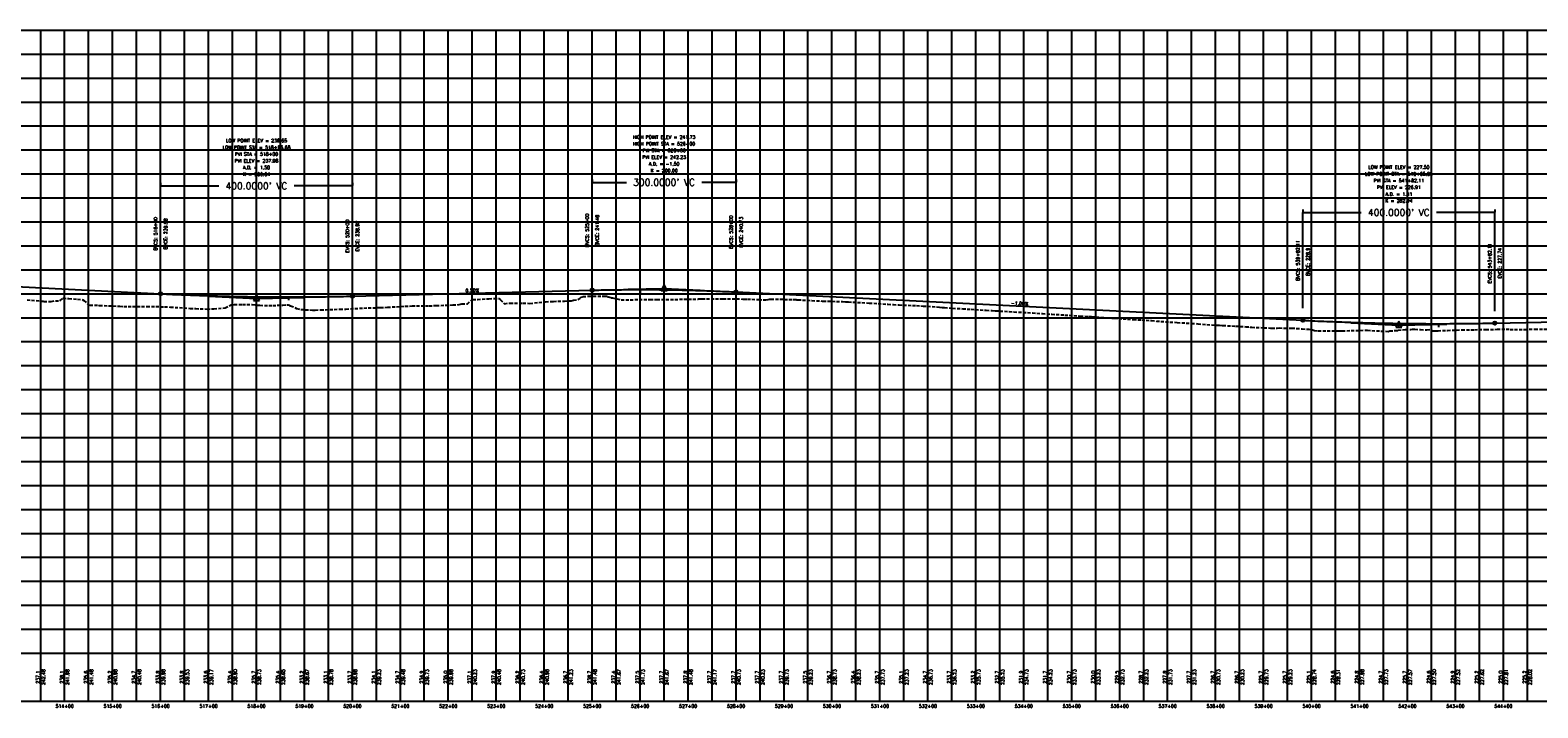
# Model space of a CAD drawing. Extents: x 114466 to 237039, y 16086 to 93345.
# Tile 50 of 81: x 188705 to 191849, y 43038 to 44453. Entities that reach past the tile are written whole.
import ezdxf
from ezdxf.enums import TextEntityAlignment as Align

# ---------------------------------------------------------------- set-up
doc = ezdxf.new("R2010")
doc.units = 0
doc.header["$LTSCALE"] = 50
doc.header["$MEASUREMENT"] = 0
doc.linetypes.add('HIDDEN_050%', pattern=[0.1875, 0.125, -0.0625])
doc.layers.get('0').update_dxf_attribs({"color": 1})
doc.layers.add('_CAB-PROF-TXT', color=31, linetype='HIDDEN_050%', plot=False)
for name, color, linetype in [('STERLING-02-PBASE', 101, 'Continuous'), ('STERLING-02-PEGCT', 101, 'Continuous'), ('STERLING-02-PFGC', 4, 'Continuous'), ('STERLING-02-PFGCT', 3, 'Continuous'), ('STERLING-02-PGRID', 251, 'Continuous')]:
    doc.layers.add(name, color=color, linetype=linetype)
doc.styles.add('L140', font='ROMANSM.shx', dxfattribs={"height": 14})
doc.dimstyles.get("Standard").update_dxf_attribs({"dimtxt": 0.18, "dimasz": 0.18, "dimexe": 0.18, "dimexo": 0.0625, "dimgap": 0.09, "dimtad": 0, "dimtih": 1, "dimtoh": 1, "dimdec": 4, "dimzin": 0, "dimdsep": 46, "dimtxsty": 'Standard', "dimcen": 0.09, "dimadec": 0, "dimazin": 0, "dimtfac": 1, "dimtdec": 4, "dimtofl": 0, "dimtmove": 0, "dimatfit": 3, "dimfxl": 1, "dimtolj": 1, "dimtzin": 0, "dimarcsym": 0})

# ---------------------------------------------------------------- blocks, each defined once
blk = doc.blocks.new('pvi2')
for p, q in [((0, 0.1), (-0.075, -0.05)), ((0.075, -0.05), (0, 0.1)), ((-0.075, -0.05), (0.075, -0.05))]:
    blk.add_line(p, q)
blk.add_circle((0, 0), 0.0125)
at = {"flags": 1}
for tag, p in [('K', (0, -0.005)), ('LENGTH', (0, -0.033))]:
    blk.add_attdef(tag, text='', height=0.01, dxfattribs=at).set_placement(p, align=Align.CENTER)
blk = doc.blocks.new('*D58')
at = {"layer": 'Defpoints', "color": 0}
for p in [(188976.8, 44127.5), (189376.8, 44127.5), (189376.8, 44127.5)]:
    blk.add_point(p, dxfattribs=at)
at = {"layer": 'STERLING-02-PFGCT', "color": 0, "lineweight": -2}
for p, q in [((188976.8, 44133.8), (188976.8, 44128.2)), ((188977.5, 44127.5), (189098.5, 44127.5)), ((189376.1, 44127.5), (189255.2, 44127.5)), ((189376.8, 44133.8), (189376.8, 44128.2))]:
    blk.add_line(p, q, dxfattribs=at)
at = {"layer": 'STERLING-02-PFGCT', "color": 0}
for points in [[(188977.5, 44127.6), (188977.5, 44127.4), (188976.8, 44127.5)], [(189376.1, 44127.6), (189376.1, 44127.4), (189376.8, 44127.5)]]:
    blk.add_solid(points, dxfattribs=at)
at = {"layer": 'STERLING-02-PFGCT', "color": 0, "insert": (189176.8, 44127.5), "char_height": 14, "attachment_point": 5, "style": 'L140'}
blk.add_mtext("\\A1;400.0000' VC", dxfattribs=at)
blk = doc.blocks.new('*D59')
at = {"layer": 'Defpoints', "color": 0}
for p in [(189876.8, 44135), (190176.8, 44135), (190176.8, 44135)]:
    blk.add_point(p, dxfattribs=at)
at = {"layer": 'STERLING-02-PFGCT', "color": 0, "lineweight": -2}
for p, q in [((189876.8, 44141.3), (189876.8, 44135.7)), ((190176.8, 44141.3), (190176.8, 44135.7)), ((189877.5, 44135), (189948.5, 44135)), ((190176.1, 44135), (190105.2, 44135))]:
    blk.add_line(p, q, dxfattribs=at)
at = {"layer": 'STERLING-02-PFGCT', "color": 0}
for points in [[(189877.5, 44135.1), (189877.5, 44134.9), (189876.8, 44135)], [(190176.1, 44135.1), (190176.1, 44134.9), (190176.8, 44135)]]:
    blk.add_solid(points, dxfattribs=at)
at = {"layer": 'STERLING-02-PFGCT', "color": 0, "insert": (190026.8, 44135), "char_height": 14, "attachment_point": 5, "style": 'L140'}
blk.add_mtext("\\A1;300.0000' VC", dxfattribs=at)
blk = doc.blocks.new('*D60')
at = {"layer": 'Defpoints', "color": 0}
for p in [(191358.9, 44072.2), (191758.9, 44072.2), (191758.9, 44072.2)]:
    blk.add_point(p, dxfattribs=at)
at = {"layer": 'STERLING-02-PFGCT', "color": 0, "lineweight": -2}
for p, q in [((191358.9, 44078.4), (191358.9, 44072.9)), ((191758.9, 44078.4), (191758.9, 44072.9)), ((191359.6, 44072.2), (191480.6, 44072.2)), ((191758.2, 44072.2), (191637.3, 44072.2))]:
    blk.add_line(p, q, dxfattribs=at)
at = {"layer": 'STERLING-02-PFGCT', "color": 0}
for points in [[(191359.6, 44072.3), (191359.6, 44072), (191358.9, 44072.2)], [(191758.2, 44072.3), (191758.2, 44072), (191758.9, 44072.2)]]:
    blk.add_solid(points, dxfattribs=at)
at = {"layer": 'STERLING-02-PFGCT', "color": 0, "insert": (191558.9, 44072.2), "char_height": 14, "attachment_point": 5, "style": 'L140'}
blk.add_mtext("\\A1;400.0000' VC", dxfattribs=at)

msp = doc.modelspace()

# ---------------------------------------------------------------- linework, layer by layer
at = {"layer": '_CAB-PROF-TXT'}
msp.add_lwpolyline([(188698.63292, 43889.98812), (188733.50381, 43886.71829), (188748.99126, 43886.31782), (188757.74313, 43888.04411), (188766.68481, 43887.69603), (188772.3017, 43892.35566), (188773.12424, 43892.473), (188773.3855, 43893.41079), (188785.69443, 43892.5466), (188803.76808, 43891.19559), (188813.58791, 43890.46116), (188816.54895, 43888.77314), (188817.09787, 43888.59151), (188826.27595, 43879.74565), (188829.64639, 43878.86203), (188847.20081, 43878.52444), (188849.7191, 43878.15746), (188892.0369, 43876.53329), (188900.52432, 43876.13925), (188908.99286, 43875.82245), (188948.33188, 43876.07689), (188985.32815, 43875.40137), (188997.56699, 43874.82602), (189038.22571, 43872.05408), (189050.3066, 43871.66287), (189073.91291, 43870.73933), (189087.93136, 43871.24139), (189111.59244, 43873.08069), (189119.81818, 43877.30446), (189122.86096, 43878.82773), (189123.92189, 43879.18322), (189130.42528, 43880.01862), (189147.43007, 43880.03809), (189168.06701, 43879.94791), (189184.02661, 43878.43182), (189210.79259, 43878.1449), (189231.4417, 43878.96599), (189240.34148, 43879.14543), (189243.24225, 43879.17004), (189245.95709, 43878.12529), (189247.9475, 43877.51757), (189260.50044, 43871.9977), (189269.40777, 43869.77748), (189293.27917, 43868.54803), (189299.24383, 43868.54154), (189310.8775, 43868.94054), (189350.69878, 43870.31402), (189363.28568, 43870.66488), (189400.50466, 43872.65485), (189435.0954, 43873.85247), (189450.24148, 43874.35715), (189486.84473, 43876.57534), (189501.2862, 43877.12155), (189536.85815, 43877.42204), (189551.62273, 43878.02415), (189586.49548, 43879.11191), (189599.48179, 43880.00764), (189605.27104, 43881.17833), (189616.50569, 43881.2681), (189625.79186, 43889.68736), (189626.78013, 43889.783), (189627.70533, 43890.41888), (189637.7282, 43890.78387), (189661.60535, 43892.16648), (189672.27648, 43892.53503), (189682.90088, 43892.61152), (189684.31735, 43891.69923), (189684.48029, 43891.58137), (189685.45743, 43890.21037), (189694.20744, 43881.85185), (189703.21067, 43883.23769), (189705.76954, 43883.15581), (189732.30308, 43883.08046), (189747.15096, 43882.5603), (189779.59821, 43885.87244), (189796.16707, 43886.57465), (189819.43962, 43887.37417), (189832.90735, 43887.89939), (189838.08449, 43889.50629), (189846.64337, 43890.40641), (189852.56545, 43893.90937), (189853.93932, 43895.58031), (189856.53198, 43896.40449), (189857.55107, 43896.9081), (189869.72394, 43897.27949), (189901.7663, 43897.46058), (189909.10081, 43897.15209), (189910.25348, 43895.87777), (189915.61848, 43894.93145), (189916.56374, 43893.86819), (189918.96599, 43894.04238), (189937.53975, 43889.58357), (189946.73243, 43889.92926), (189965.64724, 43890.24614), (189997.57959, 43890.54863), (190011.88029, 43890.45224), (190049.3563, 43890.7949), (190096.90891, 43891.57665), (190098.28225, 43891.62796), (190099.44215, 43891.63636), (190106.08124, 43891.84222), (190143.10209, 43892.27637), (190149.76943, 43892.23763), (190191.23083, 43891.57227), (190192.94022, 43891.53764), (190200.70309, 43891.5522), (190224.15766, 43890.24043), (190241.28545, 43889.81156), (190246.4224, 43890.928), (190249.49659, 43891.55834), (190295.14907, 43890.38565), (190295.15548, 43890.38565), (190296.80876, 43890.34162), (190300.7589, 43890.34683), (190302.05041, 43890.35271), (190303.52976, 43890.15197), (190306.09172, 43889.9266), (190334.92885, 43888.34069), (190356.38228, 43887.3362), (190358.24751, 43887.2576), (190399.07372, 43886.1667), (190399.08014, 43886.1667), (190405.00575, 43885.96278), (190411.18841, 43885.63036), (190454.64209, 43883.21694), (190493.3837, 43880.53433), (190502.99837, 43880.02458), (190503.00479, 43880.02458), (190504.78302, 43879.91483), (190516.7106, 43879.2122), (190552.84665, 43877.77864), (190566.85943, 43876.90883), (190601.02101, 43874.77523), (190606.92302, 43874.10185), (190606.92944, 43874.10185), (190611.6602, 43873.52685), (190628.46467, 43872.42436), (190649.46038, 43871.32335), (190666.98027, 43870.22488), (190697.04248, 43868.16712), (190698.46678, 43868.1677), (190710.84768, 43867.48104), (190710.85409, 43867.48104), (190717.84223, 43867.03685), (190746.25502, 43865.32273), (190756.3529, 43864.72638), (190775.44482, 43863.6953), (190794.85471, 43862.48228), (190814.77233, 43861.31071), (190814.77874, 43861.31071), (190815.47961, 43861.26368), (190835.44313, 43859.9346), (190844.40668, 43859.3852), (190862.32903, 43858.17463), (190894.71731, 43856.12272), (190911.46184, 43855.1894), (190918.69698, 43854.73676), (190918.7034, 43854.73676), (190943.37226, 43852.9888), (190951.05499, 43852.4355), (190965.63853, 43851.41563), (190993.31094, 43849.76163), (191005.46746, 43849.00141), (191022.62163, 43847.91482), (191022.62805, 43847.91482), (191043.25513, 43846.44723), (191053.47581, 43845.65604), (191090.78975, 43842.93748), (191096.94871, 43842.53631), (191126.54629, 43840.76848), (191126.5527, 43840.76848), (191139.91629, 43839.88039), (191179.62078, 43836.90677), (191180.16283, 43836.87106), (191184.91063, 43836.68149), (191190.49336, 43836.49912), (191191.12063, 43836.47876), (191192.14709, 43836.40968), (191218.54785, 43834.99313), (191218.5523, 43834.99313), (191239.73353, 43833.82937), (191248.4304, 43833.32576), (191249.18951, 43833.08829), (191252.02068, 43832.744), (191277.46918, 43831.5089), (191291.34355, 43830.92746), (191293.8629, 43830.80504), (191304.93392, 43830.80139), (191309.00836, 43831.20532), (191320.54104, 43830.77118), (191335.45246, 43830.64144), (191345.71229, 43830.29807), (191357.09914, 43829.24143), (191371.41204, 43828.70391), (191374.66105, 43828.28622), (191377.01782, 43827.8586), (191382.7681, 43826.01351), (191390.92567, 43825.35829), (191434.43137, 43825.17801), (191440.88345, 43825.13701), (191489.38678, 43826.51715), (191491.76642, 43826.353), (191493.2923, 43826.36821), (191536.62496, 43823.88608), (191540.01284, 43825.24602), (191555.77617, 43825.76776), (191556.67692, 43825.81255), (191557.5042, 43826.23739), (191566.79761, 43827.41179), (191572.28309, 43828.18397), (191583.74397, 43828.14489), (191587.4754, 43828.35604), (191592.5423, 43828.36233), (191603.04053, 43828.14261), (191604.362, 43827.87392), (191615.54261, 43827.25307), (191617.35191, 43827.23755), (191625.61506, 43828.40334), (191629.18805, 43825.3675), (191634.20428, 43825.19994), (191640.52334, 43825.45236), (191660.63547, 43826.07427), (191690.56824, 43827.20433), (191716.57091, 43827.5506), (191740.30098, 43828.14835), (191763.97252, 43828.33847), (191790.9217, 43828.31708), (191821.35211, 43828.07936), (191842.77157, 43828.76959), (191869.76772, 43828.66602)], dxfattribs=at)
at = {"layer": 'STERLING-02-PBASE'}
for p, q in [((137707.49632, 43152.61298), (194964.92056, 43152.61298)), ((188726.81245, 43052.61298), (188726.81245, 43152.61298)), ((188776.81245, 43052.61298), (188776.81245, 43152.61298)), ((188826.81245, 43052.61298), (188826.81245, 43152.61298)), ((188876.81245, 43052.61298), (188876.81245, 43152.61298)), ((188926.81245, 43052.61298), (188926.81245, 43152.61298)), ((188976.81245, 43052.61298), (188976.81245, 43152.61298)), ((189026.81245, 43052.61298), (189026.81245, 43152.61298)), ((189076.81245, 43052.61298), (189076.81245, 43152.61298)), ((189126.81245, 43052.61298), (189126.81245, 43152.61298)), ((189176.81245, 43052.61298), (189176.81245, 43152.61298)), ((189226.81245, 43052.61298), (189226.81245, 43152.61298)), ((189276.81245, 43052.61298), (189276.81245, 43152.61298)), ((189326.81245, 43052.61298), (189326.81245, 43152.61298)), ((189376.81245, 43052.61298), (189376.81245, 43152.61298)), ((189426.81245, 43052.61298), (189426.81245, 43152.61298)), ((189476.81245, 43052.61298), (189476.81245, 43152.61298)), ((189526.81245, 43052.61298), (189526.81245, 43152.61298)), ((189576.81245, 43052.61298), (189576.81245, 43152.61298)), ((189626.81245, 43052.61298), (189626.81245, 43152.61298)), ((189676.81245, 43052.61298), (189676.81245, 43152.61298)), ((189726.81245, 43052.61298), (189726.81245, 43152.61298)), ((189776.81245, 43052.61298), (189776.81245, 43152.61298)), ((189826.81245, 43052.61298), (189826.81245, 43152.61298)), ((189876.81245, 43052.61298), (189876.81245, 43152.61298)), ((189926.81245, 43052.61298), (189926.81245, 43152.61298)), ((189976.81245, 43052.61298), (189976.81245, 43152.61298)), ((190026.81245, 43052.61298), (190026.81245, 43152.61298)), ((190076.81245, 43052.61298), (190076.81245, 43152.61298)), ((190126.81245, 43052.61298), (190126.81245, 43152.61298)), ((190176.81245, 43052.61298), (190176.81245, 43152.61298)), ((190226.81245, 43052.61298), (190226.81245, 43152.61298)), ((190276.81245, 43052.61298), (190276.81245, 43152.61298)), ((190326.81245, 43052.61298), (190326.81245, 43152.61298)), ((190376.81245, 43052.61298), (190376.81245, 43152.61298)), ((190426.81245, 43052.61298), (190426.81245, 43152.61298)), ((190476.81245, 43052.61298), (190476.81245, 43152.61298)), ((190526.81245, 43052.61298), (190526.81245, 43152.61298)), ((190576.81245, 43052.61298), (190576.81245, 43152.61298)), ((190626.81245, 43052.61298), (190626.81245, 43152.61298)), ((190676.81245, 43052.61298), (190676.81245, 43152.61298)), ((190726.81245, 43052.61298), (190726.81245, 43152.61298)), ((190776.81245, 43052.61298), (190776.81245, 43152.61298)), ((190826.81245, 43052.61298), (190826.81245, 43152.61298)), ((190876.81245, 43052.61298), (190876.81245, 43152.61298)), ((190926.81245, 43052.61298), (190926.81245, 43152.61298)), ((190976.81245, 43052.61298), (190976.81245, 43152.61298)), ((191026.81245, 43052.61298), (191026.81245, 43152.61298)), ((191076.81245, 43052.61298), (191076.81245, 43152.61298)), ((191126.81245, 43052.61298), (191126.81245, 43152.61298)), ((191176.81245, 43052.61298), (191176.81245, 43152.61298)), ((191226.81245, 43052.61298), (191226.81245, 43152.61298)), ((191276.81245, 43052.61298), (191276.81245, 43152.61298)), ((191326.81245, 43052.61298), (191326.81245, 43152.61298)), ((191376.81245, 43052.61298), (191376.81245, 43152.61298)), ((191426.81245, 43052.61298), (191426.81245, 43152.61298)), ((191476.81245, 43052.61298), (191476.81245, 43152.61298)), ((191526.81245, 43052.61298), (191526.81245, 43152.61298)), ((191576.81245, 43052.61298), (191576.81245, 43152.61298)), ((191626.81245, 43052.61298), (191626.81245, 43152.61298)), ((191676.81245, 43052.61298), (191676.81245, 43152.61298)), ((191726.81245, 43052.61298), (191726.81245, 43152.61298)), ((191776.81245, 43052.61298), (191776.81245, 43152.61298)), ((191826.81245, 43052.61298), (191826.81245, 43152.61298)), ((137707.49632, 43052.61298), (194964.92056, 43052.61298))]:
    msp.add_line(p, q, dxfattribs=at)
at = {"layer": 'STERLING-02-PFGC'}
for p, q in [((186026.81245, 44050.04255), (188976.81245, 43902.52414)), ((189076.81245, 43897.52351), (189176.81245, 43892.52289)), ((189176.81245, 43892.52289), (189276.81245, 43895.02289)), ((189376.81245, 43897.52289), (189876.81245, 43910.02289)), ((189951.81245, 43911.89789), (190026.81245, 43913.77289)), ((190026.81245, 43913.77289), (190101.81245, 43910.02289)), ((190176.81245, 43906.27289), (191358.91917, 43847.16755)), ((191458.91917, 43842.16755), (191558.91917, 43837.16755)), ((191558.91917, 43837.16755), (191658.91917, 43839.23609)), ((191758.91917, 43841.30463), (192426.26734, 43855.10899))]:
    msp.add_line(p, q, dxfattribs=at)
for points in [[(188976.81245, 43902.52414), (188983.06245, 43902.21526), (188989.31245, 43901.91371), (188995.56245, 43901.61948), (189001.81245, 43901.33258), (189008.06245, 43901.053), (189014.31245, 43900.78075), (189020.56245, 43900.51582), (189026.81245, 43900.25822), (189033.06245, 43900.00794), (189039.31245, 43899.76499), (189045.56245, 43899.52936), (189051.81245, 43899.30106), (189058.06245, 43899.08008), (189064.31245, 43898.86642), (189070.56245, 43898.66009), (189076.81245, 43898.46109), (189083.06245, 43898.26941), (189089.31245, 43898.08506), (189095.56245, 43897.90803), (189101.81245, 43897.73832), (189108.06245, 43897.57594), (189114.31245, 43897.42089), (189120.56245, 43897.27316), (189126.81245, 43897.13275), (189133.06245, 43896.99967), (189139.31245, 43896.87391), (189145.56245, 43896.75548), (189151.81245, 43896.64438), (189158.06245, 43896.5406), (189164.31245, 43896.44414), (189170.56245, 43896.35501), (189176.81245, 43896.2732), (189183.06245, 43896.19872), (189189.31245, 43896.13156), (189195.56245, 43896.07173), (189201.81245, 43896.01922), (189208.06245, 43895.97404), (189214.31245, 43895.93618), (189220.56245, 43895.90565), (189226.81245, 43895.88244), (189233.06245, 43895.86656), (189239.31245, 43895.858), (189245.56245, 43895.85676), (189251.81245, 43895.86285), (189258.06245, 43895.87627), (189264.31245, 43895.89701), (189270.56245, 43895.92508), (189276.81245, 43895.96047), (189283.06245, 43896.00318), (189289.31245, 43896.05322), (189295.56245, 43896.11059), (189301.81245, 43896.17528), (189308.06245, 43896.24729), (189314.31245, 43896.32663), (189320.56245, 43896.41329), (189326.81245, 43896.50728), (189333.06245, 43896.6086), (189339.31245, 43896.71723), (189345.56245, 43896.8332), (189351.81245, 43896.95649), (189358.06245, 43897.0871), (189364.31245, 43897.22504), (189370.56245, 43897.3703), (189376.81245, 43897.52289)], [(189876.81245, 43910.02289), (189881.49995, 43910.13733), (189886.18745, 43910.24628), (189890.87495, 43910.34973), (189895.56245, 43910.44769), (189900.24995, 43910.54016), (189904.93745, 43910.62714), (189909.62495, 43910.70862), (189914.31245, 43910.78461), (189918.99995, 43910.8551), (189923.68745, 43910.9201), (189928.37495, 43910.97961), (189933.06245, 43911.03363), (189937.74995, 43911.08215), (189942.43745, 43911.12518), (189947.12495, 43911.16272), (189951.81245, 43911.19476), (189956.49995, 43911.22131), (189961.18745, 43911.24237), (189965.87495, 43911.25793), (189970.56245, 43911.26801), (189975.24995, 43911.27258), (189979.93745, 43911.27167), (189984.62495, 43911.26526), (189989.31245, 43911.25336), (189993.99995, 43911.23596), (189998.68745, 43911.21307), (190003.37495, 43911.18469), (190008.06245, 43911.15082), (190012.74995, 43911.11145), (190017.43745, 43911.06659), (190022.12495, 43911.01624), (190026.81245, 43910.96039), (190031.49995, 43910.89905), (190036.18745, 43910.83221), (190040.87495, 43910.75989), (190045.56245, 43910.68207), (190050.24995, 43910.59875), (190054.93745, 43910.50995), (190059.62495, 43910.41565), (190064.31245, 43910.31586), (190068.99995, 43910.21057), (190073.68745, 43910.09979), (190078.37495, 43909.98352), (190083.06245, 43909.86176), (190087.74995, 43909.7345), (190092.43745, 43909.60175), (190097.12495, 43909.4635), (190101.81245, 43909.31976), (190106.49995, 43909.17053), (190111.18745, 43909.01581), (190115.87495, 43908.85559), (190120.56245, 43908.68988), (190125.24995, 43908.51868), (190129.93745, 43908.34198), (190134.62495, 43908.15979), (190139.31245, 43907.97211), (190143.99995, 43907.77893), (190148.68745, 43907.58026), (190153.37495, 43907.3761), (190158.06245, 43907.16644), (190162.74995, 43906.95129), (190167.43745, 43906.73065), (190172.12495, 43906.50452), (190176.81245, 43906.27289)], [(191358.91917, 43847.16755), (191365.16917, 43846.8585), (191371.41917, 43846.55636), (191377.66917, 43846.26111), (191383.91917, 43845.97277), (191390.16917, 43845.69134), (191396.41917, 43845.4168), (191402.66917, 43845.14917), (191408.91917, 43844.88844), (191415.16917, 43844.63462), (191421.41917, 43844.3877), (191427.66917, 43844.14768), (191433.91917, 43843.91456), (191440.16917, 43843.68834), (191446.41917, 43843.46903), (191452.66917, 43843.25662), (191458.91917, 43843.05112), (191465.16917, 43842.85252), (191471.41917, 43842.66082), (191477.66917, 43842.47602), (191483.91917, 43842.29813), (191490.16917, 43842.12713), (191496.41917, 43841.96305), (191502.66917, 43841.80586), (191508.91917, 43841.65558), (191515.16917, 43841.5122), (191521.41917, 43841.37572), (191527.66917, 43841.24615), (191533.91917, 43841.12348), (191540.16917, 43841.00771), (191546.41917, 43840.89884), (191552.66917, 43840.79688), (191558.91917, 43840.70182), (191565.16917, 43840.61366), (191571.41917, 43840.53241), (191577.66917, 43840.45806), (191583.91917, 43840.39061), (191590.16917, 43840.33007), (191596.41917, 43840.27642), (191602.66917, 43840.22968), (191608.91917, 43840.18985), (191615.16917, 43840.15691), (191621.41917, 43840.13088), (191627.66917, 43840.11176), (191633.91917, 43840.09953), (191640.16917, 43840.09421), (191646.41917, 43840.09579), (191652.66917, 43840.10427), (191658.91917, 43840.11966), (191665.16917, 43840.14195), (191671.41917, 43840.17114), (191677.66917, 43840.20724), (191683.91917, 43840.25023), (191690.16917, 43840.30013), (191696.41917, 43840.35694), (191702.66917, 43840.42064), (191708.91917, 43840.49125), (191715.16917, 43840.56877), (191721.41917, 43840.65318), (191727.66917, 43840.7445), (191733.91917, 43840.84272), (191740.16917, 43840.94784), (191746.41917, 43841.05987), (191752.66917, 43841.1788), (191758.91917, 43841.30463)]]:
    msp.add_lwpolyline(points, dxfattribs=at)
at = {"layer": 'STERLING-02-PFGCT'}
for p, q in [((188976.81245, 43927.52414), (188976.81245, 44127.52414)), ((189376.81245, 43922.52289), (189376.81245, 44127.52414)), ((189876.81245, 43935.02289), (189876.81245, 44135.02289)), ((190176.81245, 43931.27289), (190176.81245, 44135.02289)), ((191358.91917, 43872.16755), (191358.91917, 44072.16755)), ((191758.91917, 43866.30463), (191758.91917, 44072.16755)), ((189243.49021, 43895.85636), (189243.49021, 43888.85636)), ((189976.81245, 43911.27289), (189976.81245, 43904.27289)), ((191641.86304, 43840.09395), (191641.86304, 43833.09395))]:
    msp.add_line(p, q, dxfattribs=at)
for centre in [(188976.81245, 43902.52414), (189376.81245, 43897.52289), (189876.81245, 43910.02289), (190176.81245, 43906.27289), (191358.91917, 43847.16755), (191758.91917, 43841.30463)]:
    msp.add_circle(centre, 3.5, dxfattribs=at)
at = {"layer": 'STERLING-02-PGRID'}
for p, q in [((137707.49632, 44452.61298), (194964.92056, 44452.61298)), ((188726.81245, 43152.61298), (188726.81245, 44452.61298)), ((188776.81245, 43152.61298), (188776.81245, 44452.61298)), ((188826.81245, 43152.61298), (188826.81245, 44452.61298)), ((188876.81245, 43152.61298), (188876.81245, 44452.61298)), ((188926.81245, 43152.61298), (188926.81245, 44452.61298)), ((188976.81245, 43152.61298), (188976.81245, 44452.61298)), ((189026.81245, 43152.61298), (189026.81245, 44452.61298)), ((189076.81245, 43152.61298), (189076.81245, 44452.61298)), ((189126.81245, 43152.61298), (189126.81245, 44452.61298)), ((189176.81245, 43152.61298), (189176.81245, 44452.61298)), ((189226.81245, 43152.61298), (189226.81245, 44452.61298)), ((189276.81245, 43152.61298), (189276.81245, 44452.61298)), ((189326.81245, 43152.61298), (189326.81245, 44452.61298)), ((189376.81245, 43152.61298), (189376.81245, 44452.61298)), ((189426.81245, 43152.61298), (189426.81245, 44452.61298)), ((189476.81245, 43152.61298), (189476.81245, 44452.61298)), ((189526.81245, 43152.61298), (189526.81245, 44452.61298)), ((189576.81245, 43152.61298), (189576.81245, 44452.61298)), ((189626.81245, 43152.61298), (189626.81245, 44452.61298)), ((189676.81245, 43152.61298), (189676.81245, 44452.61298)), ((189726.81245, 43152.61298), (189726.81245, 44452.61298)), ((189776.81245, 43152.61298), (189776.81245, 44452.61298)), ((189826.81245, 43152.61298), (189826.81245, 44452.61298)), ((189876.81245, 43152.61298), (189876.81245, 44452.61298)), ((189926.81245, 43152.61298), (189926.81245, 44452.61298)), ((189976.81245, 43152.61298), (189976.81245, 44452.61298)), ((190026.81245, 43152.61298), (190026.81245, 44452.61298)), ((190076.81245, 43152.61298), (190076.81245, 44452.61298)), ((190126.81245, 43152.61298), (190126.81245, 44452.61298)), ((190176.81245, 43152.61298), (190176.81245, 44452.61298)), ((190226.81245, 43152.61298), (190226.81245, 44452.61298)), ((190276.81245, 43152.61298), (190276.81245, 44452.61298)), ((190326.81245, 43152.61298), (190326.81245, 44452.61298)), ((190376.81245, 43152.61298), (190376.81245, 44452.61298)), ((190426.81245, 43152.61298), (190426.81245, 44452.61298)), ((190476.81245, 43152.61298), (190476.81245, 44452.61298)), ((190526.81245, 43152.61298), (190526.81245, 44452.61298)), ((190576.81245, 43152.61298), (190576.81245, 44452.61298)), ((190626.81245, 43152.61298), (190626.81245, 44452.61298)), ((190676.81245, 43152.61298), (190676.81245, 44452.61298)), ((190726.81245, 43152.61298), (190726.81245, 44452.61298)), ((190776.81245, 43152.61298), (190776.81245, 44452.61298)), ((190826.81245, 43152.61298), (190826.81245, 44452.61298)), ((190876.81245, 43152.61298), (190876.81245, 44452.61298)), ((190926.81245, 43152.61298), (190926.81245, 44452.61298)), ((190976.81245, 43152.61298), (190976.81245, 44452.61298)), ((191026.81245, 43152.61298), (191026.81245, 44452.61298)), ((191076.81245, 43152.61298), (191076.81245, 44452.61298)), ((191126.81245, 43152.61298), (191126.81245, 44452.61298)), ((191176.81245, 43152.61298), (191176.81245, 44452.61298)), ((191226.81245, 43152.61298), (191226.81245, 44452.61298)), ((191276.81245, 43152.61298), (191276.81245, 44452.61298)), ((191326.81245, 43152.61298), (191326.81245, 44452.61298)), ((191376.81245, 43152.61298), (191376.81245, 44452.61298)), ((191426.81245, 43152.61298), (191426.81245, 44452.61298)), ((191476.81245, 43152.61298), (191476.81245, 44452.61298)), ((191526.81245, 43152.61298), (191526.81245, 44452.61298)), ((191576.81245, 43152.61298), (191576.81245, 44452.61298)), ((191626.81245, 43152.61298), (191626.81245, 44452.61298)), ((191676.81245, 43152.61298), (191676.81245, 44452.61298)), ((191726.81245, 43152.61298), (191726.81245, 44452.61298)), ((191776.81245, 43152.61298), (191776.81245, 44452.61298)), ((191826.81245, 43152.61298), (191826.81245, 44452.61298)), ((137707.49632, 44402.61298), (194964.92056, 44402.61298)), ((137707.49632, 44352.61298), (194964.92056, 44352.61298)), ((137707.49632, 44302.61298), (194964.92056, 44302.61298)), ((137707.49632, 44252.61298), (194964.92056, 44252.61298)), ((137707.49632, 44202.61298), (194964.92056, 44202.61298)), ((137707.49632, 44152.61298), (194964.92056, 44152.61298)), ((137707.49632, 44102.61298), (194964.92056, 44102.61298)), ((137707.49632, 44052.61298), (194964.92056, 44052.61298)), ((137707.49632, 44002.61298), (194964.92056, 44002.61298)), ((137707.49632, 43952.61298), (194964.92056, 43952.61298)), ((137707.49632, 43902.61298), (194964.92056, 43902.61298)), ((137707.49632, 43852.61298), (194964.92056, 43852.61298)), ((137707.49632, 43802.61298), (194964.92056, 43802.61298)), ((137707.49632, 43752.61298), (194964.92056, 43752.61298)), ((137707.49632, 43702.61298), (194964.92056, 43702.61298)), ((137707.49632, 43652.61298), (194964.92056, 43652.61298)), ((137707.49632, 43602.61298), (194964.92056, 43602.61298)), ((137707.49632, 43552.61298), (194964.92056, 43552.61298)), ((137707.49632, 43502.61298), (194964.92056, 43502.61298)), ((137707.49632, 43452.61298), (194964.92056, 43452.61298)), ((137707.49632, 43402.61298), (194964.92056, 43402.61298)), ((137707.49632, 43352.61298), (194964.92056, 43352.61298)), ((137707.49632, 43302.61298), (194964.92056, 43302.61298)), ((137707.49632, 43252.61298), (194964.92056, 43252.61298)), ((137707.49632, 43202.61298), (194964.92056, 43202.61298))]:
    msp.add_line(p, q, dxfattribs=at)

# ---------------------------------------------------------------- block references
at = {"layer": 'STERLING-02-PFGC', "xscale": 84.03361344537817, "yscale": 84.03361344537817, "zscale": 84.03361344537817}
for p in [(190026.81245, 43913.77289), (189176.81245, 43892.52289), (191558.91917, 43837.16755)]:
    msp.add_blockref('pvi2', p, dxfattribs=at)

# ---------------------------------------------------------------- texts
at = {"layer": 'STERLING-02-PEGCT', "style": 'L140'}
for s, p in [('237.1', (188726.81245, 43102.61298)), ('238.1', (188776.81245, 43102.61298)), ('235.6', (188826.81245, 43102.61298)), ('235.2', (188876.81245, 43102.61298)), ('234.7', (188926.81245, 43102.61298)), ('233.8', (188976.81245, 43102.61298)), ('233.8', (189026.81245, 43102.61298)), ('233.6', (189076.81245, 43102.61298)), ('235.4', (189126.81245, 43102.61298)), ('235.7', (189176.81245, 43102.61298)), ('235.4', (189226.81245, 43102.61298)), ('233.2', (189276.81245, 43102.61298)), ('233.1', (189326.81245, 43102.61298)), ('233.7', (189376.81245, 43102.61298)), ('234.1', (189426.81245, 43102.61298)), ('234.7', (189476.81245, 43102.61298)), ('234.9', (189526.81245, 43102.61298)), ('235.0', (189576.81245, 43102.61298)), ('237.1', (189626.81245, 43102.61298)), ('237.9', (189676.81245, 43102.61298)), ('236.2', (189726.81245, 43102.61298)), ('236.4', (189776.81245, 43102.61298)), ('236.7', (189826.81245, 43102.61298)), ('238.7', (189876.81245, 43102.61298)), ('237.4', (189926.81245, 43102.61298)), ('237.5', (189976.81245, 43102.61298)), ('237.7', (190026.81245, 43102.61298)), ('237.8', (190076.81245, 43102.61298)), ('237.7', (190126.81245, 43102.61298)), ('237.7', (190176.81245, 43102.61298)), ('237.7', (190226.81245, 43102.61298)), ('237.7', (190276.81245, 43102.61298)), ('237.5', (190326.81245, 43102.61298)), ('236.7', (190376.81245, 43102.61298)), ('236.4', (190426.81245, 43102.61298)), ('235.7', (190476.81245, 43102.61298)), ('235.1', (190526.81245, 43102.61298)), ('234.7', (190576.81245, 43102.61298)), ('233.7', (190626.81245, 43102.61298)), ('233.2', (190676.81245, 43102.61298)), ('232.7', (190726.81245, 43102.61298)), ('231.9', (190776.81245, 43102.61298)), ('231.7', (190826.81245, 43102.61298)), ('230.7', (190876.81245, 43102.61298)), ('230.0', (190926.81245, 43102.61298)), ('229.5', (190976.81245, 43102.61298)), ('228.7', (191026.81245, 43102.61298)), ('227.8', (191076.81245, 43102.61298)), ('227.7', (191126.81245, 43102.61298)), ('226.7', (191176.81245, 43102.61298)), ('226.7', (191226.81245, 43102.61298)), ('225.7', (191276.81245, 43102.61298)), ('225.7', (191326.81245, 43102.61298)), ('225.1', (191376.81245, 43102.61298)), ('224.6', (191426.81245, 43102.61298)), ('224.8', (191476.81245, 43102.61298)), ('224.7', (191526.81245, 43102.61298)), ('225.7', (191576.81245, 43102.61298)), ('224.6', (191626.81245, 43102.61298)), ('224.9', (191676.81245, 43102.61298)), ('225.2', (191726.81245, 43102.61298)), ('225.0', (191776.81245, 43102.61298)), ('225.2', (191826.81245, 43102.61298))]:
    msp.add_text(s, height=7, rotation=90, dxfattribs=at).set_placement(p, align=Align.BOTTOM_CENTER)
for s, p in [('514+00', (188776.81245, 43042.11298)), ('515+00', (188876.81245, 43042.11298)), ('516+00', (188976.81245, 43042.11298)), ('517+00', (189076.81245, 43042.11298)), ('518+00', (189176.81245, 43042.11298)), ('519+00', (189276.81245, 43042.11298)), ('520+00', (189376.81245, 43042.11298)), ('521+00', (189476.81245, 43042.11298)), ('522+00', (189576.81245, 43042.11298)), ('523+00', (189676.81245, 43042.11298)), ('524+00', (189776.81245, 43042.11298)), ('525+00', (189876.81245, 43042.11298)), ('526+00', (189976.81245, 43042.11298)), ('527+00', (190076.81245, 43042.11298)), ('528+00', (190176.81245, 43042.11298)), ('529+00', (190276.81245, 43042.11298)), ('530+00', (190376.81245, 43042.11298)), ('531+00', (190476.81245, 43042.11298)), ('532+00', (190576.81245, 43042.11298)), ('533+00', (190676.81245, 43042.11298)), ('534+00', (190776.81245, 43042.11298)), ('535+00', (190876.81245, 43042.11298)), ('536+00', (190976.81245, 43042.11298)), ('537+00', (191076.81245, 43042.11298)), ('538+00', (191176.81245, 43042.11298)), ('539+00', (191276.81245, 43042.11298)), ('540+00', (191376.81245, 43042.11298)), ('541+00', (191476.81245, 43042.11298)), ('542+00', (191576.81245, 43042.11298)), ('543+00', (191676.81245, 43042.11298)), ('544+00', (191776.81245, 43042.11298))]:
    msp.add_text(s, height=7, dxfattribs=at).set_placement(p, align=Align.MIDDLE_CENTER)
at = {"layer": 'STERLING-02-PFGCT', "style": 'L140'}
for s, p in [('LOW POINT STA = 518+66.68', (189176.81245, 44204.52414)), ('LOW POINT ELEV = 238.65', (189176.81245, 44218.52414)), ('HIGH POINT ELEV = 241.73', (190026.81245, 44226.02289)), ('HIGH POINT STA = 526+00', (190026.81245, 44212.02289)), ('PVI STA = 526+50', (190026.81245, 44198.02289)), ('PVI ELEV = 237.98', (189176.81245, 44176.52414)), ('PVI STA = 518+00', (189176.81245, 44190.52414)), ('PVI ELEV = 242.23', (190026.81245, 44184.02289)), ('A.D. = -1.50', (190026.81245, 44170.02289)), ('A.D. = 1.50', (189176.81245, 44162.52414)), ('K = 266.64', (189176.81245, 44148.52414)), ('K = 200.00', (190026.81245, 44156.02289)), ('LOW POINT STA = 542+65.05', (191558.91917, 44149.16755)), ('LOW POINT ELEV = 227.50', (191558.91917, 44163.16755)), ('PVI STA = 541+82.11', (191558.91917, 44135.16755)), ('PVI ELEV = 226.91', (191558.91917, 44121.16755)), ('A.D. = 1.41', (191558.91917, 44107.16755)), ('K = 282.94', (191558.91917, 44093.16755))]:
    msp.add_text(s, height=7, dxfattribs=at).set_placement(p, align=Align.CENTER)
for s, p in [('BVCS: 516+00', (188969.81245, 44027.52414)), ('EVCS: 520+00', (189369.81245, 44022.52289)), ('BVCS: 525+00', (189869.81245, 44035.02289)), ('EVCS: 528+00', (190169.81245, 44031.27289)), ('BVCS: 539+82.11', (191351.91917, 43972.16755)), ('EVCS: 543+82.11', (191751.91917, 43966.30463))]:
    msp.add_text(s, height=7, rotation=90, dxfattribs=at).set_placement(p, align=Align.CENTER)
for s, p in [('BVCE: 239.98', (188983.81245, 44027.52414)), ('EVCE: 238.98', (189383.81245, 44022.52289)), ('BVCE: 241.48', (189883.81245, 44035.02289)), ('EVCE: 240.73', (190183.81245, 44031.27289)), ('BVCE: 228.91', (191365.91917, 43972.16755)), ('EVCE: 227.74', (191765.91917, 43966.30463)), ('242.48', (188729.14578, 43102.61298)), ('241.98', (188779.14578, 43102.61298)), ('241.48', (188829.14578, 43102.61298)), ('240.98', (188879.14578, 43102.61298)), ('240.48', (188929.14578, 43102.61298)), ('239.98', (188979.14578, 43102.61298)), ('239.98', (188979.14578, 43102.61298)), ('239.53', (189029.14578, 43102.61298)), ('239.17', (189079.14578, 43102.61298)), ('238.90', (189129.14578, 43102.61298)), ('238.73', (189179.14578, 43102.61298)), ('238.65', (189229.14578, 43102.61298)), ('238.67', (189279.14578, 43102.61298)), ('238.78', (189329.14578, 43102.61298)), ('238.98', (189379.14578, 43102.61298)), ('238.98', (189379.14578, 43102.61298)), ('239.23', (189429.14578, 43102.61298)), ('239.48', (189479.14578, 43102.61298)), ('239.73', (189529.14578, 43102.61298)), ('239.98', (189579.14578, 43102.61298)), ('240.23', (189629.14578, 43102.61298)), ('240.48', (189679.14578, 43102.61298)), ('240.73', (189729.14578, 43102.61298)), ('240.98', (189779.14578, 43102.61298)), ('241.23', (189829.14578, 43102.61298)), ('241.48', (189879.14578, 43102.61298)), ('241.48', (189879.14578, 43102.61298)), ('241.67', (189929.14578, 43102.61298)), ('241.73', (189979.14578, 43102.61298)), ('241.67', (190029.14578, 43102.61298)), ('241.48', (190079.14578, 43102.61298)), ('241.17', (190129.14578, 43102.61298)), ('240.73', (190179.14578, 43102.61298)), ('240.73', (190179.14578, 43102.61298)), ('240.23', (190229.14578, 43102.61298)), ('239.73', (190279.14578, 43102.61298)), ('239.23', (190329.14578, 43102.61298)), ('238.73', (190379.14578, 43102.61298)), ('238.23', (190429.14578, 43102.61298)), ('237.73', (190479.14578, 43102.61298)), ('237.23', (190529.14578, 43102.61298)), ('236.73', (190579.14578, 43102.61298)), ('236.23', (190629.14578, 43102.61298)), ('235.73', (190679.14578, 43102.61298)), ('235.23', (190729.14578, 43102.61298)), ('234.73', (190779.14578, 43102.61298)), ('234.23', (190829.14578, 43102.61298)), ('233.73', (190879.14578, 43102.61298)), ('233.23', (190929.14578, 43102.61298)), ('232.73', (190979.14578, 43102.61298)), ('232.23', (191029.14578, 43102.61298)), ('231.73', (191079.14578, 43102.61298)), ('231.23', (191129.14578, 43102.61298)), ('230.73', (191179.14578, 43102.61298)), ('230.23', (191229.14578, 43102.61298)), ('229.73', (191279.14578, 43102.61298)), ('229.23', (191329.14578, 43102.61298)), ('228.74', (191379.14578, 43102.61298)), ('228.31', (191429.14578, 43102.61298)), ('227.98', (191479.14578, 43102.61298)), ('227.73', (191529.14578, 43102.61298)), ('227.57', (191579.14578, 43102.61298)), ('227.50', (191629.14578, 43102.61298)), ('227.52', (191679.14578, 43102.61298)), ('227.62', (191729.14578, 43102.61298)), ('227.81', (191779.14578, 43102.61298)), ('228.02', (191829.14578, 43102.61298))]:
    msp.add_text(s, height=7, rotation=90, dxfattribs=at).set_placement(p, align=Align.TOP_CENTER)
for s, rotation, p in [('0.50%', 1.43209618, (189626.81245, 43903.77289)), ('-1.00%', 357.13759477, (190767.86581, 43876.72022))]:
    msp.add_text(s, height=7, rotation=rotation, dxfattribs=at).set_placement(p, align=Align.BOTTOM_CENTER)

# ---------------------------------------------------------------- dimensions: what is measured, and where the dimension line sits
at = {"layer": 'STERLING-02-PFGCT'}
for base, p1, p2, text, picture, middle in [((189376.81245, 44127.52414), (188976.81245, 44127.52414), (189376.81245, 44127.52414), "400.0000' VC", '*D58', (189176.81245, 44127.52414)), ((190176.81245, 44135.02289), (189876.81245, 44135.02289), (190176.81245, 44135.02289), "300.0000' VC", '*D59', (190026.81245, 44135.02289)), ((191758.91917, 44072.16755), (191358.91917, 44072.16755), (191758.91917, 44072.16755), "400.0000' VC", '*D60', (191558.91917, 44072.16755))]:
    dim = msp.add_linear_dim(base=base, p1=p1, p2=p2, text=text, dimstyle='Standard', override={"dimscale": 100, "dimtxt": 0.007087, "dimasz": 0.007087, "dimexe": 0.007087, "dimexo": 0.0625, "dimgap": 0.003543, "dimpost": "'", "dimtxsty": 'L140', "dimcen": 0.003543}, dxfattribs=at)
    dim.commit()
    dim.dimension.update_dxf_attribs({"geometry": picture, "text_midpoint": middle})

doc.saveas('drawing.dxf')
